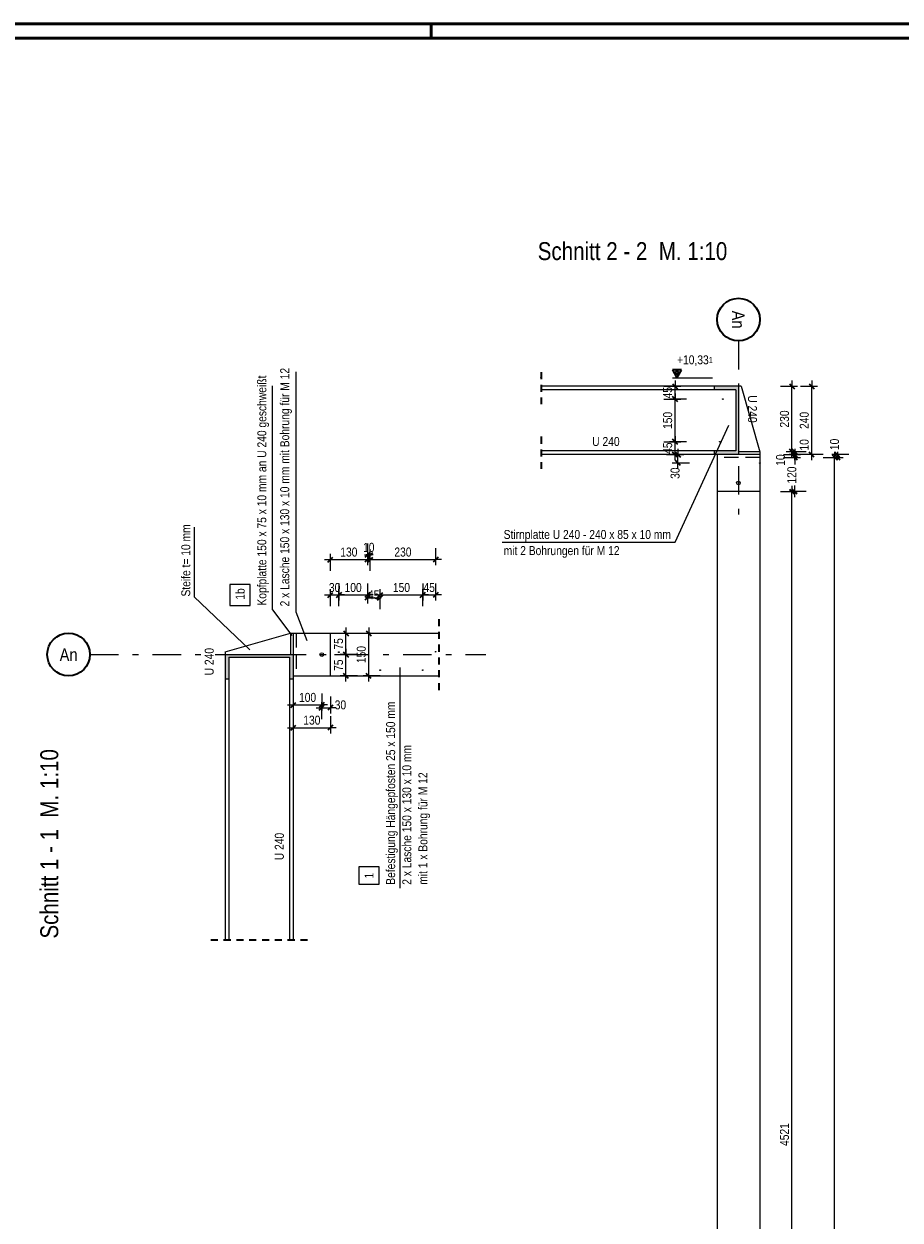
# Model space of a CAD drawing. Header units: millimetres. Extents: x 0 to 91, y -53.4 to 42.
# Tile 179 of 180: x 51.8 to 67.2, y 21 to 42. Entities that reach past the tile are written whole.
import ezdxf
from ezdxf.enums import TextEntityAlignment as Align

# ---------------------------------------------------------------- set-up
doc = ezdxf.new("R2010")
doc.units = ezdxf.units.MM
for name, pattern in [('DASHDOTX2', [2, 1, -0.5, 0, -0.5]), ('HIDDEN', [0.375, 0.25, -0.125]), ('HIDDENX2', [0.75, 0.5, -0.25])]:
    doc.linetypes.add(name, pattern=pattern)
for name, color, linetype, lineweight in [('Achsen', 7, 'Continuous', 20), ('Schraffuren', 7, 'Continuous', 20), ('Text', 7, 'Continuous', 20)]:
    doc.layers.add(name, color=color, linetype=linetype, lineweight=lineweight)
doc.styles.add('Arial Narrow', font='ARIALN.TTF')
doc.dimstyles.new('Arch_Strakon_dimstyle', dxfattribs={"dimtxt": 1, "dimasz": 1, "dimexe": 1.25, "dimexo": 0.0625, "dimgap": 1, "dimtad": 0, "dimdec": 5, "dimzin": 12, "dimdsep": 46, "dimtxsty": 'Arial Narrow', "dimblk": 'Arrowhead_Tick', "dimsah": 1, "dimcen": 0, "dimse1": 1, "dimse2": 1, "dimclrd": 6, "dimclrt": 2, "dimazin": 0, "dimtfac": 1, "dimtdec": 4, "dimtmove": 0, "dimatfit": 3, "dimldrblk": 'NONE', "dimfxl": 1, "dimtvp": 1, "dimtolj": 1, "dimtzin": 0, "dimlwd": 13, "dimarcsym": 2})

# ---------------------------------------------------------------- blocks, each defined once
blk = doc.blocks.new('Arrowhead_Tick')
at = {"color": 2, "linetype": 'Continuous', "lineweight": 35}
blk.add_line((4.4, 4.4), (-4.4, -4.4), dxfattribs=at)
at = {"color": 0, "linetype": 'Continuous', "lineweight": -2}
for p, q in [((-1, 0), (0, 0)), ((0, 20), (0, -10)), ((10, 0), (0, 0))]:
    blk.add_line(p, q, dxfattribs=at)
blk = doc.blocks.new('*D609')
at = {"color": 6, "linetype": 'Continuous', "lineweight": 13}
blk.add_line((57.239, 32.013), (57.369, 32.013), dxfattribs=at)
at = {"layer": 'Defpoints', "color": 0}
for p in [(57.379, 32.013), (57.379, 31.008), (57.229, 30.59)]:
    blk.add_point(p, dxfattribs=at)
at = {"color": 6, "lineweight": 13, "xscale": 0.01, "yscale": 0.01, "zscale": 0.01}
blk.add_blockref('Arrowhead_Tick', (57.379, 32.013), dxfattribs=at)
at = {"color": 6, "lineweight": 13, "xscale": 0.01, "yscale": 0.01, "zscale": 0.01, "rotation": 180}
blk.add_blockref('Arrowhead_Tick', (57.229, 32.013), dxfattribs=at)
at = {"color": 2, "lineweight": 35, "insert": (57.304, 32.143), "char_height": 0.1575, "attachment_point": 5, "style": 'Arial Narrow'}
blk.add_mtext('\\A1;30', dxfattribs=at)
blk = doc.blocks.new('_None')
blk = doc.blocks.new('*D610')
at = {"color": 6, "linetype": 'Continuous', "lineweight": 13}
blk.add_line((57.389, 32.013), (57.869, 32.013), dxfattribs=at)
at = {"layer": 'Defpoints', "color": 0}
for p in [(57.879, 32.013), (57.879, 31.34), (57.379, 31.008)]:
    blk.add_point(p, dxfattribs=at)
at = {"color": 6, "lineweight": 13, "xscale": 0.01, "yscale": 0.01, "zscale": 0.01}
blk.add_blockref('Arrowhead_Tick', (57.879, 32.013), dxfattribs=at)
at = {"color": 6, "lineweight": 13, "xscale": 0.01, "yscale": 0.01, "zscale": 0.01, "rotation": 180}
blk.add_blockref('Arrowhead_Tick', (57.379, 32.013), dxfattribs=at)
at = {"color": 2, "lineweight": 35, "insert": (57.629, 32.143), "char_height": 0.1575, "attachment_point": 5, "style": 'Arial Narrow'}
blk.add_mtext('\\A1;100', dxfattribs=at)
blk = doc.blocks.new('*D611')
at = {"color": 6, "linetype": 'Continuous', "lineweight": 13}
for p, q in [((57.869, 31.963), (57.859, 31.963)), ((57.879, 31.963), (58.104, 31.963)), ((58.114, 31.963), (58.124, 31.963))]:
    blk.add_line(p, q, dxfattribs=at)
at = {"layer": 'Defpoints', "color": 0}
for p in [(58.104, 31.963), (57.879, 31.34), (58.104, 30.69)]:
    blk.add_point(p, dxfattribs=at)
at = {"color": 6, "lineweight": 13, "xscale": 0.01, "yscale": 0.01, "zscale": 0.01}
for p, rotation in [((57.879, 31.963), 359.9999999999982), ((58.104, 31.963), 179.9999999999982)]:
    blk.add_blockref('Arrowhead_Tick', p, dxfattribs=dict(at, rotation=rotation))
at = {"color": 2, "lineweight": 35, "insert": (57.99, 32.016), "char_height": 0.1575, "attachment_point": 5, "style": 'Arial Narrow'}
blk.add_mtext('\\A1;45', dxfattribs=at)
blk = doc.blocks.new('*D612')
at = {"color": 6, "linetype": 'Continuous', "lineweight": 13}
blk.add_line((57.239, 32.636), (57.869, 32.636), dxfattribs=at)
at = {"layer": 'Defpoints', "color": 0}
for p in [(57.879, 32.636), (57.229, 31.34), (57.879, 31.34)]:
    blk.add_point(p, dxfattribs=at)
at = {"color": 6, "lineweight": 13, "xscale": 0.01, "yscale": 0.01, "zscale": 0.01}
blk.add_blockref('Arrowhead_Tick', (57.879, 32.636), dxfattribs=at)
at = {"color": 6, "lineweight": 13, "xscale": 0.01, "yscale": 0.01, "zscale": 0.01, "rotation": 180}
blk.add_blockref('Arrowhead_Tick', (57.229, 32.636), dxfattribs=at)
at = {"color": 2, "lineweight": 35, "insert": (57.554, 32.766), "char_height": 0.1575, "attachment_point": 5, "style": 'Arial Narrow'}
blk.add_mtext('\\A1;130', dxfattribs=at)
blk = doc.blocks.new('*D613')
at = {"color": 6, "linetype": 'Continuous', "lineweight": 13}
for p, q in [((57.869, 32.717), (57.859, 32.717)), ((57.879, 32.717), (57.929, 32.717)), ((57.939, 32.717), (57.949, 32.717))]:
    blk.add_line(p, q, dxfattribs=at)
at = {"layer": 'Defpoints', "color": 0}
for p in [(57.929, 32.717), (57.879, 31.34), (57.929, 31.34)]:
    blk.add_point(p, dxfattribs=at)
at = {"color": 6, "lineweight": 13, "xscale": 0.01, "yscale": 0.01, "zscale": 0.01, "rotation": 180}
blk.add_blockref('Arrowhead_Tick', (57.929, 32.717), dxfattribs=at)
at = {"color": 6, "lineweight": 13, "xscale": 0.01, "yscale": 0.01, "zscale": 0.01}
blk.add_blockref('Arrowhead_Tick', (57.879, 32.717), dxfattribs=at)
at = {"color": 2, "lineweight": 35, "insert": (57.904, 32.848), "char_height": 0.1575, "attachment_point": 5, "style": 'Arial Narrow'}
blk.add_mtext('\\A1;10', dxfattribs=at)
blk = doc.blocks.new('*D614')
at = {"color": 6, "linetype": 'Continuous', "lineweight": 13}
blk.add_line((57.939, 32.636), (59.069, 32.636), dxfattribs=at)
at = {"layer": 'Defpoints', "color": 0}
for p in [(59.079, 32.636), (57.929, 31.34), (59.079, 31.015)]:
    blk.add_point(p, dxfattribs=at)
at = {"color": 6, "lineweight": 13, "xscale": 0.01, "yscale": 0.01, "zscale": 0.01}
blk.add_blockref('Arrowhead_Tick', (59.079, 32.636), dxfattribs=at)
at = {"color": 6, "lineweight": 13, "xscale": 0.01, "yscale": 0.01, "zscale": 0.01, "rotation": 180}
blk.add_blockref('Arrowhead_Tick', (57.929, 32.636), dxfattribs=at)
at = {"color": 2, "lineweight": 35, "insert": (58.504, 32.766), "char_height": 0.1575, "attachment_point": 5, "style": 'Arial Narrow'}
blk.add_mtext('\\A1;230', dxfattribs=at)
blk = doc.blocks.new('*D615')
at = {"color": 6, "linetype": 'Continuous', "lineweight": 13}
blk.add_line((58.114, 32.013), (58.842, 32.013), dxfattribs=at)
at = {"layer": 'Defpoints', "color": 0}
for p in [(58.852, 32.013), (58.104, 30.69), (58.852, 30.69)]:
    blk.add_point(p, dxfattribs=at)
at = {"color": 6, "lineweight": 13, "xscale": 0.01, "yscale": 0.01, "zscale": 0.01}
blk.add_blockref('Arrowhead_Tick', (58.852, 32.013), dxfattribs=at)
at = {"color": 6, "lineweight": 13, "xscale": 0.01, "yscale": 0.01, "zscale": 0.01, "rotation": 180}
blk.add_blockref('Arrowhead_Tick', (58.104, 32.013), dxfattribs=at)
at = {"color": 2, "lineweight": 35, "insert": (58.478, 32.143), "char_height": 0.1575, "attachment_point": 5, "style": 'Arial Narrow'}
blk.add_mtext('\\A1;150', dxfattribs=at)
blk = doc.blocks.new('*D616')
at = {"color": 6, "linetype": 'Continuous', "lineweight": 13}
blk.add_line((58.862, 32.013), (59.069, 32.013), dxfattribs=at)
at = {"layer": 'Defpoints', "color": 0}
for p in [(59.079, 32.013), (59.079, 31.015), (58.852, 30.69)]:
    blk.add_point(p, dxfattribs=at)
at = {"color": 6, "lineweight": 13, "xscale": 0.01, "yscale": 0.01, "zscale": 0.01}
blk.add_blockref('Arrowhead_Tick', (59.079, 32.013), dxfattribs=at)
at = {"color": 6, "lineweight": 13, "xscale": 0.01, "yscale": 0.01, "zscale": 0.01, "rotation": 180}
blk.add_blockref('Arrowhead_Tick', (58.852, 32.013), dxfattribs=at)
at = {"color": 2, "lineweight": 35, "insert": (58.965, 32.143), "char_height": 0.1575, "attachment_point": 5, "style": 'Arial Narrow'}
blk.add_mtext('\\A1;45', dxfattribs=at)
blk = doc.blocks.new('*D665')
at = {"color": 6, "linetype": 'Continuous', "lineweight": 13}
blk.add_line((56.589, 30.08), (57.069, 30.08), dxfattribs=at)
at = {"layer": 'Defpoints', "color": 0}
for p in [(56.579, 31.34), (57.079, 30.933), (57.079, 30.08)]:
    blk.add_point(p, dxfattribs=at)
at = {"color": 6, "lineweight": 13, "xscale": 0.01, "yscale": 0.01, "zscale": 0.01}
blk.add_blockref('Arrowhead_Tick', (57.079, 30.08), dxfattribs=at)
at = {"color": 6, "lineweight": 13, "xscale": 0.01, "yscale": 0.01, "zscale": 0.01, "rotation": 180}
blk.add_blockref('Arrowhead_Tick', (56.579, 30.08), dxfattribs=at)
at = {"color": 2, "lineweight": 35, "insert": (56.829, 30.211), "char_height": 0.1575, "attachment_point": 5, "style": 'Arial Narrow'}
blk.add_mtext('\\A1;100', dxfattribs=at)
blk = doc.blocks.new('*D666')
at = {"color": 6, "linetype": 'Continuous', "lineweight": 13}
blk.add_line((57.089, 30.03), (57.219, 30.03), dxfattribs=at)
at = {"layer": 'Defpoints', "color": 0}
for p in [(57.079, 30.933), (57.229, 30.59), (57.229, 30.03)]:
    blk.add_point(p, dxfattribs=at)
at = {"color": 6, "lineweight": 13, "xscale": 0.01, "yscale": 0.01, "zscale": 0.01, "rotation": 180}
blk.add_blockref('Arrowhead_Tick', (57.079, 30.03), dxfattribs=at)
at = {"color": 6, "lineweight": 13, "xscale": 0.01, "yscale": 0.01, "zscale": 0.01}
blk.add_blockref('Arrowhead_Tick', (57.229, 30.03), dxfattribs=at)
at = {"color": 2, "lineweight": 35, "insert": (57.406, 30.08), "char_height": 0.1575, "attachment_point": 5, "style": 'Arial Narrow'}
blk.add_mtext('\\A1;30', dxfattribs=at)
blk = doc.blocks.new('*D667')
at = {"color": 6, "linetype": 'Continuous', "lineweight": 13}
blk.add_line((56.589, 29.68), (57.219, 29.68), dxfattribs=at)
at = {"layer": 'Defpoints', "color": 0}
for p in [(56.579, 30.54), (57.229, 30.59), (57.229, 29.68)]:
    blk.add_point(p, dxfattribs=at)
at = {"color": 6, "lineweight": 13, "xscale": 0.01, "yscale": 0.01, "zscale": 0.01}
blk.add_blockref('Arrowhead_Tick', (57.229, 29.68), dxfattribs=at)
at = {"color": 6, "lineweight": 13, "xscale": 0.01, "yscale": 0.01, "zscale": 0.01, "rotation": 180}
blk.add_blockref('Arrowhead_Tick', (56.579, 29.68), dxfattribs=at)
at = {"color": 2, "lineweight": 35, "insert": (56.904, 29.811), "char_height": 0.1575, "attachment_point": 5, "style": 'Arial Narrow'}
blk.add_mtext('\\A1;130', dxfattribs=at)
blk = doc.blocks.new('*D668')
at = {"color": 6, "linetype": 'Continuous', "lineweight": 13}
blk.add_line((57.503, 30.6), (57.503, 30.956), dxfattribs=at)
at = {"layer": 'Defpoints', "color": 0}
for p in [(57.503, 30.966), (59.958, 30.966), (57.229, 30.59)]:
    blk.add_point(p, dxfattribs=at)
at = {"color": 6, "lineweight": 13, "xscale": 0.01, "yscale": 0.01, "zscale": 0.01}
for p, rotation in [((57.503, 30.966), 90), ((57.503, 30.59), 270)]:
    blk.add_blockref('Arrowhead_Tick', p, dxfattribs=dict(at, rotation=rotation))
at = {"color": 2, "lineweight": 35, "insert": (57.373, 30.778), "char_height": 0.1575, "attachment_point": 5, "rotation": 90, "style": 'Arial Narrow'}
blk.add_mtext('\\A1;75', dxfattribs=at)
blk = doc.blocks.new('*D669')
at = {"color": 6, "linetype": 'Continuous', "lineweight": 13}
blk.add_line((57.503, 30.976), (57.503, 31.33), dxfattribs=at)
at = {"layer": 'Defpoints', "color": 0}
for p in [(57.229, 31.34), (57.503, 31.34), (59.958, 30.966)]:
    blk.add_point(p, dxfattribs=at)
at = {"color": 6, "lineweight": 13, "xscale": 0.01, "yscale": 0.01, "zscale": 0.01}
for p, rotation in [((57.503, 31.34), 90), ((57.503, 30.966), 270)]:
    blk.add_blockref('Arrowhead_Tick', p, dxfattribs=dict(at, rotation=rotation))
at = {"color": 2, "lineweight": 35, "insert": (57.373, 31.153), "char_height": 0.1575, "attachment_point": 5, "rotation": 90, "style": 'Arial Narrow'}
blk.add_mtext('\\A1;75', dxfattribs=at)
blk = doc.blocks.new('*D670')
at = {"color": 6, "linetype": 'Continuous', "lineweight": 13}
blk.add_line((57.903, 30.6), (57.903, 31.33), dxfattribs=at)
at = {"layer": 'Defpoints', "color": 0}
for p in [(57.903, 31.34), (59.136, 31.34), (59.136, 30.59)]:
    blk.add_point(p, dxfattribs=at)
at = {"color": 6, "lineweight": 13, "xscale": 0.01, "yscale": 0.01, "zscale": 0.01}
for p, rotation in [((57.903, 31.34), 90), ((57.903, 30.59), 270)]:
    blk.add_blockref('Arrowhead_Tick', p, dxfattribs=dict(at, rotation=rotation))
at = {"color": 2, "lineweight": 35, "insert": (57.773, 30.965), "char_height": 0.1575, "attachment_point": 5, "rotation": 90, "style": 'Arial Narrow'}
blk.add_mtext('\\A1;150', dxfattribs=at)
blk = doc.blocks.new('*D745')
at = {"color": 6, "linetype": 'Continuous', "lineweight": 13}
blk.add_line((65.337, 11.236), (65.337, 33.821), dxfattribs=at)
at = {"layer": 'Defpoints', "color": 0}
for p in [(64.773, 33.831), (65.337, 33.831), (64.625, 11.226)]:
    blk.add_point(p, dxfattribs=at)
at = {"color": 6, "lineweight": 13, "xscale": 0.01, "yscale": 0.01, "zscale": 0.01}
for p, rotation in [((65.337, 33.831), 90), ((65.337, 11.226), 270)]:
    blk.add_blockref('Arrowhead_Tick', p, dxfattribs=dict(at, rotation=rotation))
at = {"color": 2, "lineweight": 35, "insert": (65.207, 22.528), "char_height": 0.1575, "attachment_point": 5, "rotation": 90, "style": 'Arial Narrow'}
blk.add_mtext('\\A1;4521', dxfattribs=at)
blk = doc.blocks.new('*D746')
at = {"color": 6, "linetype": 'Continuous', "lineweight": 13}
for p, q in [((65.387, 34.421), (65.387, 34.307)), ((65.387, 33.841), (65.387, 33.934))]:
    blk.add_line(p, q, dxfattribs=at)
at = {"layer": 'Defpoints', "color": 0}
for p in [(64.773, 34.431), (65.387, 34.431), (64.773, 33.831)]:
    blk.add_point(p, dxfattribs=at)
at = {"color": 6, "lineweight": 13, "xscale": 0.01, "yscale": 0.01, "zscale": 0.01}
for p, rotation in [((65.387, 34.431), 90), ((65.387, 33.831), 270)]:
    blk.add_blockref('Arrowhead_Tick', p, dxfattribs=dict(at, rotation=rotation))
at = {"color": 2, "lineweight": 35, "insert": (65.336, 34.12), "char_height": 0.1575, "attachment_point": 5, "rotation": 90, "style": 'Arial Narrow'}
blk.add_mtext('\\A1;120', dxfattribs=at)
blk = doc.blocks.new('*D747')
at = {"color": 6, "linetype": 'Continuous', "lineweight": 13}
for p, q in [((65.387, 34.491), (65.387, 34.501)), ((65.387, 34.431), (65.387, 34.481)), ((65.387, 34.421), (65.387, 34.411))]:
    blk.add_line(p, q, dxfattribs=at)
at = {"layer": 'Defpoints', "color": 0}
for p in [(64.773, 34.481), (64.773, 34.431), (65.387, 34.481)]:
    blk.add_point(p, dxfattribs=at)
at = {"color": 6, "lineweight": 13, "xscale": 0.01, "yscale": 0.01, "zscale": 0.01}
for p, rotation in [((65.387, 34.431), 90), ((65.387, 34.481), 270)]:
    blk.add_blockref('Arrowhead_Tick', p, dxfattribs=dict(at, rotation=rotation))
at = {"color": 2, "lineweight": 35, "insert": (65.139, 34.384), "char_height": 0.1575, "attachment_point": 5, "rotation": 90, "style": 'Arial Narrow'}
blk.add_mtext('\\A1;10', dxfattribs=at)
blk = doc.blocks.new('*D748')
at = {"color": 6, "linetype": 'Continuous', "lineweight": 13}
for p, q in [((65.387, 34.541), (65.387, 34.551)), ((65.387, 34.481), (65.387, 34.531)), ((65.387, 34.471), (65.387, 34.461))]:
    blk.add_line(p, q, dxfattribs=at)
at = {"layer": 'Defpoints', "color": 0}
for p in [(64.773, 34.531), (65.387, 34.531), (64.773, 34.481)]:
    blk.add_point(p, dxfattribs=at)
at = {"color": 6, "lineweight": 13, "xscale": 0.01, "yscale": 0.01, "zscale": 0.01}
for p, rotation in [((65.387, 34.481), 90), ((65.387, 34.531), 270)]:
    blk.add_blockref('Arrowhead_Tick', p, dxfattribs=dict(at, rotation=rotation))
at = {"color": 2, "lineweight": 35, "insert": (65.554, 34.651), "char_height": 0.1575, "attachment_point": 5, "rotation": 90, "style": 'Arial Narrow'}
blk.add_mtext('\\A1;10', dxfattribs=at)
blk = doc.blocks.new('*D749')
at = {"color": 6, "linetype": 'Continuous', "lineweight": 13}
blk.add_line((65.337, 34.541), (65.337, 35.671), dxfattribs=at)
at = {"layer": 'Defpoints', "color": 0}
for p in [(64.398, 35.681), (65.337, 35.681), (64.773, 34.531)]:
    blk.add_point(p, dxfattribs=at)
at = {"color": 6, "lineweight": 13, "xscale": 0.01, "yscale": 0.01, "zscale": 0.01}
for p, rotation in [((65.337, 35.681), 90), ((65.337, 34.531), 270)]:
    blk.add_blockref('Arrowhead_Tick', p, dxfattribs=dict(at, rotation=rotation))
at = {"color": 2, "lineweight": 35, "insert": (65.207, 35.106), "char_height": 0.1575, "attachment_point": 5, "rotation": 90, "style": 'Arial Narrow'}
blk.add_mtext('\\A1;230', dxfattribs=at)
blk = doc.blocks.new('*D751')
at = {"color": 6, "linetype": 'Continuous', "lineweight": 13}
blk.add_line((66.086, 4.936), (66.086, 34.421), dxfattribs=at)
at = {"layer": 'Defpoints', "color": 0}
for p in [(64.773, 34.431), (66.086, 34.431), (64.773, 4.926)]:
    blk.add_point(p, dxfattribs=at)
at = {"color": 6, "lineweight": 13, "xscale": 0.01, "yscale": 0.01, "zscale": 0.01}
for p, rotation in [((66.086, 34.431), 90), ((66.086, 4.926), 270)]:
    blk.add_blockref('Arrowhead_Tick', p, dxfattribs=dict(at, rotation=rotation))
at = {"color": 2, "lineweight": 35, "insert": (65.955, 19.678), "char_height": 0.1575, "attachment_point": 5, "rotation": 90, "style": 'Arial Narrow'}
blk.add_mtext('\\A1;5901', dxfattribs=at)
blk = doc.blocks.new('*D752')
at = {"color": 6, "linetype": 'Continuous', "lineweight": 13}
for p, q in [((66.136, 34.491), (66.136, 34.501)), ((66.136, 34.431), (66.136, 34.481)), ((66.136, 34.421), (66.136, 34.411))]:
    blk.add_line(p, q, dxfattribs=at)
at = {"layer": 'Defpoints', "color": 0}
for p in [(64.773, 34.481), (64.773, 34.431), (66.136, 34.481)]:
    blk.add_point(p, dxfattribs=at)
at = {"color": 6, "lineweight": 13, "xscale": 0.01, "yscale": 0.01, "zscale": 0.01}
for p, rotation in [((66.136, 34.431), 90), ((66.136, 34.481), 270)]:
    blk.add_blockref('Arrowhead_Tick', p, dxfattribs=dict(at, rotation=rotation))
at = {"color": 2, "lineweight": 35, "insert": (66.086, 34.659), "char_height": 0.1575, "attachment_point": 5, "rotation": 90, "style": 'Arial Narrow'}
blk.add_mtext('\\A1;10', dxfattribs=at)
blk = doc.blocks.new('*D753')
at = {"color": 6, "linetype": 'Continuous', "lineweight": 13}
blk.add_line((65.686, 34.491), (65.686, 35.671), dxfattribs=at)
at = {"layer": 'Defpoints', "color": 0}
for p in [(64.448, 35.681), (65.686, 35.681), (64.773, 34.481)]:
    blk.add_point(p, dxfattribs=at)
at = {"color": 6, "lineweight": 13, "xscale": 0.01, "yscale": 0.01, "zscale": 0.01}
for p, rotation in [((65.686, 35.681), 90), ((65.686, 34.481), 270)]:
    blk.add_blockref('Arrowhead_Tick', p, dxfattribs=dict(at, rotation=rotation))
at = {"color": 2, "lineweight": 35, "insert": (65.555, 35.081), "char_height": 0.1575, "attachment_point": 5, "rotation": 90, "style": 'Arial Narrow'}
blk.add_mtext('\\A1;240', dxfattribs=at)
blk = doc.blocks.new('*D754')
at = {"color": 6, "linetype": 'Continuous', "lineweight": 13}
blk.add_line((63.336, 34.341), (63.336, 34.471), dxfattribs=at)
at = {"layer": 'Defpoints', "color": 0}
for p in [(63.336, 34.481), (63.973, 34.481), (64.773, 34.331)]:
    blk.add_point(p, dxfattribs=at)
at = {"color": 6, "lineweight": 13, "xscale": 0.01, "yscale": 0.01, "zscale": 0.01}
for p, rotation in [((63.336, 34.481), 90), ((63.336, 34.331), 270)]:
    blk.add_blockref('Arrowhead_Tick', p, dxfattribs=dict(at, rotation=rotation))
at = {"color": 2, "lineweight": 35, "insert": (63.286, 34.153), "char_height": 0.1575, "attachment_point": 5, "rotation": 90, "style": 'Arial Narrow'}
blk.add_mtext('\\A1;30', dxfattribs=at)
blk = doc.blocks.new('*D755')
at = {"color": 6, "linetype": 'Continuous', "lineweight": 13}
blk.add_line((63.286, 34.491), (63.286, 34.696), dxfattribs=at)
at = {"layer": 'Defpoints', "color": 0}
for p in [(63.286, 34.706), (64.07, 34.706), (63.973, 34.481)]:
    blk.add_point(p, dxfattribs=at)
at = {"color": 6, "lineweight": 13, "xscale": 0.01, "yscale": 0.01, "zscale": 0.01}
for p, rotation in [((63.286, 34.706), 90), ((63.286, 34.481), 270)]:
    blk.add_blockref('Arrowhead_Tick', p, dxfattribs=dict(at, rotation=rotation))
at = {"color": 2, "lineweight": 35, "insert": (63.155, 34.593), "char_height": 0.1575, "attachment_point": 5, "rotation": 90, "style": 'Arial Narrow'}
blk.add_mtext('\\A1;45', dxfattribs=at)
blk = doc.blocks.new('*D756')
at = {"color": 6, "linetype": 'Continuous', "lineweight": 13}
blk.add_line((63.286, 34.716), (63.286, 35.446), dxfattribs=at)
at = {"layer": 'Defpoints', "color": 0}
for p in [(63.286, 35.456), (64.123, 35.456), (64.07, 34.706)]:
    blk.add_point(p, dxfattribs=at)
at = {"color": 6, "lineweight": 13, "xscale": 0.01, "yscale": 0.01, "zscale": 0.01}
for p, rotation in [((63.286, 35.456), 90), ((63.286, 34.706), 270)]:
    blk.add_blockref('Arrowhead_Tick', p, dxfattribs=dict(at, rotation=rotation))
at = {"color": 2, "lineweight": 35, "insert": (63.155, 35.081), "char_height": 0.1575, "attachment_point": 5, "rotation": 90, "style": 'Arial Narrow'}
blk.add_mtext('\\A1;150', dxfattribs=at)
blk = doc.blocks.new('*D757')
at = {"color": 6, "linetype": 'Continuous', "lineweight": 13}
blk.add_line((63.286, 35.466), (63.286, 35.671), dxfattribs=at)
at = {"layer": 'Defpoints', "color": 0}
for p in [(63.286, 35.681), (64.448, 35.681), (64.123, 35.456)]:
    blk.add_point(p, dxfattribs=at)
at = {"color": 6, "lineweight": 13, "xscale": 0.01, "yscale": 0.01, "zscale": 0.01}
for p, rotation in [((63.286, 35.681), 90), ((63.286, 35.456), 270)]:
    blk.add_blockref('Arrowhead_Tick', p, dxfattribs=dict(at, rotation=rotation))
at = {"color": 2, "lineweight": 35, "insert": (63.155, 35.568), "char_height": 0.1575, "attachment_point": 5, "rotation": 90, "style": 'Arial Narrow'}
blk.add_mtext('\\A1;45', dxfattribs=at)

msp = doc.modelspace()

# ---------------------------------------------------------------- hatches: boundary and pattern name
at = {"layer": 'Schraffuren', "lineweight": 13, "true_color": 0x4682b4}
for points in [[(63.9729357, 34.4809416), (64.3979357, 34.4809416), (64.3979357, 35.6809416), (63.9729357, 35.6809416), (63.9729357, 35.6159416), (64.3504357, 35.6159416), (64.3504357, 34.5459416), (63.9729357, 34.5459416)], [(56.5135005, 30.5401056), (56.5785005, 30.5401056), (56.5785005, 30.9651056), (55.3785005, 30.9651056), (55.3785005, 30.5401056), (55.4435005, 30.5401056), (55.4435005, 30.9176056), (56.5135005, 30.9176056)]]:
    msp.add_hatch(color=145, dxfattribs=at).paths.add_polyline_path(points)

# ---------------------------------------------------------------- linework, layer by layer
at = {"color": 4, "linetype": 'Continuous', "lineweight": 50}
for p, q in [((87.5, 42.05), (0, 42.05)), ((87.25, 41.8), (1, 41.8))]:
    msp.add_line(p, q, dxfattribs=at)
at = {"color": 4, "linetype": 'Continuous', "lineweight": 50, "ltscale": 0.2}
msp.add_line((59, 42.05), (59, 41.8), dxfattribs=at)
at = {"color": 3, "linetype": 'DASHDOTX2', "lineweight": 25, "ltscale": 0.5}
for p, q in [((64.3986441, 36.477652), (64.3986441, 33.4130817)), ((53.0058668, 30.9657971), (59.9577466, 30.9657971))]:
    msp.add_line(p, q, dxfattribs=at)
at = {"color": 5, "linetype": 'Continuous', "lineweight": 18}
for p, q in [((56.6226618, 35.9351219), (56.6226618, 31.7160965)), ((56.2144697, 31.752146), (56.2144697, 35.689786)), ((63.2868088, 32.939248), (64.2283074, 34.9958087)), ((54.8378, 33.2055704), (54.8378, 31.9789601)), ((60.2444362, 32.939248), (63.2868088, 32.939248)), ((54.8378, 31.9789601), (55.8132718, 31.051118)), ((56.2144697, 31.752146), (56.5511059, 31.3018471)), ((56.6226618, 31.7160965), (56.8158034, 31.2141625)), ((58.447479, 30.7405551), (58.447479, 26.8612157))]:
    msp.add_line(p, q, dxfattribs=at)
at = {"color": 2, "linetype": 'HIDDEN', "lineweight": 35, "ltscale": 0.5}
for p, q in [((60.9303216, 35.9309416), (60.9303216, 35.3659416)), ((60.9303216, 34.7959416), (60.9303216, 34.2309416)), ((59.1358674, 31.5901056), (59.1358674, 30.3401056)), ((55.1285005, 25.9494499), (56.8285005, 25.9494499))]:
    msp.add_line(p, q, dxfattribs=at)
at = {"color": 3, "linetype": 'Continuous', "lineweight": 25}
for p, q in [((63.9729357, 35.6809416), (60.9303216, 35.6809416)), ((63.9729357, 35.6159416), (60.9303216, 35.6159416)), ((64.4479357, 35.6809416), (64.3979357, 35.6809416)), ((64.4479357, 35.6809416), (64.7729357, 34.5309416)), ((63.9729357, 34.5459416), (60.9303216, 34.5459416)), ((64.7729357, 34.5309416), (64.3979357, 34.5309416)), ((64.7729357, 34.5309416), (64.7729357, 34.4809416)), ((63.9729357, 34.4809416), (60.9303216, 34.4809416)), ((64.0229357, 34.4809416), (64.0229357, 33.8309416)), ((64.7729357, 34.4809416), (64.3979357, 34.4809416)), ((64.7729357, 34.4809416), (64.7729357, 33.8309416)), ((64.0229357, 33.8309416), (64.0229357, 5.5759358)), ((64.7729357, 33.8309416), (64.0229357, 33.8309416)), ((64.7729357, 33.8309416), (64.7729357, 11.5259358)), ((55.4654936, 32.1968265), (55.4654936, 31.8288609)), ((55.8229936, 32.1968265), (55.4654936, 32.1968265)), ((55.8229936, 31.8288609), (55.8229936, 32.1968265)), ((55.4654936, 31.8288609), (55.8229936, 31.8288609)), ((55.3785005, 31.0151056), (56.5285005, 31.3401056)), ((56.5285005, 31.3401056), (56.5285005, 30.9651056)), ((56.5285005, 31.3401056), (56.5785005, 31.3401056)), ((56.5785005, 31.3401056), (56.5785005, 30.9651056)), ((56.5785005, 31.3401056), (57.2285005, 31.3401056)), ((57.2285005, 31.3401056), (57.2285005, 30.5901056)), ((57.2285005, 31.3401056), (59.1358674, 31.3401056)), ((55.3785005, 31.0151056), (55.3785005, 30.9651056)), ((55.3785005, 30.5401056), (55.3785005, 25.9494499)), ((55.4435005, 30.5401056), (55.4435005, 25.9494499)), ((56.5135005, 30.5401056), (56.5135005, 25.9494499)), ((56.5785005, 30.5901056), (57.2285005, 30.5901056)), ((56.5785005, 30.5401056), (56.5785005, 25.9494499)), ((57.2285005, 30.5901056), (59.1358674, 30.5901056))]:
    msp.add_line(p, q, dxfattribs=at)
at = {"color": 3, "linetype": 'HIDDENX2', "lineweight": 25, "ltscale": 0.5}
for p, q in [((64.7729357, 34.4309416), (64.0229357, 34.4309416)), ((56.6285005, 31.3401056), (56.6285005, 30.5901056))]:
    msp.add_line(p, q, dxfattribs=at)
at = {"color": 2, "linetype": 'Continuous', "lineweight": 35}
for centre in [(64.3986441, 36.852652), (52.6308668, 30.9657971)]:
    msp.add_circle(centre, 0.375, dxfattribs=at)
at = {"color": 9, "linetype": 'Continuous', "lineweight": 0}
for centre in [(60.9303216, 35.8309416), (64.1229352, 35.4559413), (64.070435, 34.7057717), (64.7729357, 34.3309416), (57.8785005, 31.3401056), (57.9285005, 31.3401056), (57.3785005, 31.0076056), (59.0785005, 31.0151056), (58.1035023, 30.6901056), (58.8517239, 30.6901056)]:
    msp.add_circle(centre, 0.00555, dxfattribs=at)
at = {"color": 3, "linetype": 'Continuous', "lineweight": 25}
for centre in [(64.3979357, 33.9809416), (57.0785005, 30.9651056)]:
    msp.add_circle(centre, 0.0325, dxfattribs=at)
at = {"layer": 'Achsen', "color": 2, "linetype": 'Continuous', "lineweight": 35, "ltscale": 0.2}
for p, q in [((63.3964826, 35.9673366), (63.2389826, 35.9673366)), ((63.2389826, 35.9673366), (63.3177326, 35.8309416)), ((63.3177326, 35.9673366), (63.2783576, 35.8991391)), ((63.3177326, 35.8309416), (63.3964826, 35.9673366)), ((63.3571076, 35.8991391), (63.3177326, 35.9673366)), ((63.2783576, 35.8991391), (63.3571076, 35.8991391))]:
    msp.add_line(p, q, dxfattribs=at)
at = {"layer": 'Achsen', "color": 3, "linetype": 'Continuous', "lineweight": 25, "ltscale": 0.2}
msp.add_line((63.2389826, 35.8309416), (63.9418264, 35.8309416), dxfattribs=at)
at = {"layer": 'Achsen', "color": 3, "linetype": 'Continuous', "lineweight": 25}
for p, q in [((57.7290154, 27.2346161), (57.7290154, 26.9301497)), ((58.0865154, 27.2346161), (57.7290154, 27.2346161)), ((58.0865154, 26.9301497), (58.0865154, 27.2346161)), ((57.7290154, 26.9301497), (58.0865154, 26.9301497))]:
    msp.add_line(p, q, dxfattribs=at)
at = {"layer": 'Text', "color": 5, "linetype": 'Continuous', "lineweight": 18}
for p, q in [((63.9729357, 35.6809416), (63.9729357, 35.6159416)), ((64.3979357, 35.6809416), (63.9729357, 35.6809416)), ((64.3504357, 35.6159416), (63.9729357, 35.6159416)), ((64.3504357, 35.6159416), (64.3504357, 34.5459416)), ((64.3979357, 35.6809416), (64.3979357, 34.4809416)), ((63.9729357, 34.5459416), (63.9729357, 34.4809416)), ((64.3504357, 34.5459416), (63.9729357, 34.5459416)), ((64.3979357, 34.4809416), (63.9729357, 34.4809416)), ((55.3785005, 30.9651056), (55.3785005, 30.5401056)), ((55.3785005, 30.9651056), (56.5785005, 30.9651056)), ((55.4435005, 30.9176056), (55.4435005, 30.5401056)), ((55.4435005, 30.9176056), (56.5135005, 30.9176056)), ((56.5135005, 30.9176056), (56.5135005, 30.5401056)), ((56.5785005, 30.9651056), (56.5785005, 30.5401056)), ((55.3785005, 30.5401056), (55.4435005, 30.5401056)), ((56.5135005, 30.5401056), (56.5785005, 30.5401056))]:
    msp.add_line(p, q, dxfattribs=at)

# ---------------------------------------------------------------- texts
at = {"color": 1, "lineweight": 70, "style": 'Arial Narrow'}
msp.add_text('Schnitt 2 - 2  M. 1:10', height=0.315, dxfattribs=at).set_placement((60.8722367, 37.8989096))
at = {"color": 4, "lineweight": 50, "style": 'Arial Narrow'}
msp.add_text('An', height=0.225, rotation=270, dxfattribs=at).set_placement((64.3945068, 36.852652), align=Align.MIDDLE_CENTER)
at = {"color": 2, "lineweight": 35, "style": 'Arial Narrow'}
for s, rotation, p in [('2 x Lasche 150 x 130 x 10 mm mit Bohrung für M 12', 90, (56.5061162, 31.8112496)), ('Kopfplatte 150 x 75 x 10 mm an U 240 geschweißt', 90, (56.1040686, 31.8257468)), ('U 240', 270, (64.5653031, 35.522225)), ('Steife t= 10 mm', 90, (54.7685985, 31.9850098)), ('1b', 90, (55.7229936, 31.9288609)), ('U 240', 90, (55.1797912, 30.5998993)), ('Befestigung Hängepfosten 25 x 150 mm', 90, (58.3669446, 26.9187403)), ('2 x Lasche 150 x 130 x 10 mm', 90, (58.6504446, 26.9187403)), ('mit 1 x Bohrung für M 12', 90, (58.9339446, 26.9187403)), ('U 240', 90, (56.410873, 27.3506818))]:
    msp.add_text(s, height=0.1575, rotation=rotation, dxfattribs=at).set_placement(p)
for s, p in [('U 240', (61.8288613, 34.6313582)), ('Stirnplatte U 240 - 240 x 85 x 10 mm', (60.2733622, 32.9974208)), ('mit 2 Bohrungen für M 12', (60.2733622, 32.7139208))]:
    msp.add_text(s, height=0.1575, dxfattribs=at).set_placement(p)
at = {"color": 4, "lineweight": 50, "style": 'Arial Narrow'}
msp.add_text('An', height=0.225, dxfattribs=at).set_placement((52.6308668, 30.9616599), align=Align.MIDDLE_CENTER)
at = {"color": 1, "lineweight": 70, "style": 'Arial Narrow'}
msp.add_text('Schnitt 1 - 1  M. 1:10', height=0.315, rotation=90, dxfattribs=at).set_placement((52.4489885, 25.9733578))
at = {"layer": 'Achsen', "color": 2, "lineweight": 35, "style": 'Arial Narrow'}
msp.add_text('1', height=0.1575, rotation=90, dxfattribs=at).set_placement((57.9865154, 27.0301497))
at = {"layer": 'Achsen', "color": 2, "lineweight": 35, "insert": (63.2689076, 36.2246916), "char_height": 0.1575, "attachment_point": 1, "line_spacing_factor": 0.9, "style": 'Arial Narrow'}
msp.add_mtext(' +10,33{\\A1;\\H.6x;\\S1;}', dxfattribs=at)

# ---------------------------------------------------------------- dimensions: what is measured, and where the dimension line sits
at = {"lineweight": 35}
for base, p1, p2, text, override, picture, middle in [((63.2855279, 35.6809416), (64.1229352, 35.4559413), (64.4479357, 35.6809416), '45', {"dimscale": 0.01, "dimtxt": 15.75, "dimasz": 1, "dimgap": 5, "dimtad": 1, "dimjust": 0, "dimtih": 0, "dimtoh": 0, "dimdec": 6, "dimdsep": 46, "dimtxsty": 'Arial Narrow', "dimclrd": 6, "dimclrt": 2, "dimtix": 1, "dimtofl": 255, "dimtmove": 0, "dimatfit": 2, "dimfxl": 0, "dimfxlon": 0, "dimtvp": 31.746032, "dimlwd": 13}, '*D757', (63.2855279, 35.5684415)), ((65.337437, 35.6809416), (64.7729357, 34.5309416), (64.3979357, 35.6809416), '230', {"dimscale": 0.01, "dimtxt": 15.75, "dimasz": 1, "dimgap": 5, "dimtad": 1, "dimjust": 0, "dimtih": 0, "dimtoh": 0, "dimdec": 4, "dimdsep": 46, "dimtxsty": 'Arial Narrow', "dimclrd": 6, "dimclrt": 2, "dimtix": 1, "dimtofl": 255, "dimtmove": 0, "dimatfit": 2, "dimfxl": 0, "dimfxlon": 0, "dimtvp": 31.746032, "dimlwd": 13}, '*D749', (65.337437, 35.1059416)), ((65.6855279, 35.6809416), (64.7729357, 34.4809416), (64.4479357, 35.6809416), '240', {"dimscale": 0.01, "dimtxt": 15.75, "dimasz": 1, "dimgap": 5, "dimtad": 1, "dimjust": 0, "dimtih": 0, "dimtoh": 0, "dimdec": 4, "dimdsep": 46, "dimtxsty": 'Arial Narrow', "dimclrd": 6, "dimclrt": 2, "dimtix": 1, "dimtofl": 255, "dimtmove": 0, "dimatfit": 2, "dimfxl": 0, "dimfxlon": 0, "dimtvp": 31.746032, "dimlwd": 13}, '*D753', (65.6855279, 35.0809416)), ((63.2855279, 35.4559413), (64.070435, 34.7057717), (64.1229352, 35.4559413), '150', {"dimscale": 0.01, "dimtxt": 15.75, "dimasz": 1, "dimgap": 5, "dimtad": 1, "dimjust": 0, "dimtih": 0, "dimtoh": 0, "dimdec": 6, "dimdsep": 46, "dimtxsty": 'Arial Narrow', "dimclrd": 6, "dimclrt": 2, "dimtix": 1, "dimtofl": 255, "dimtmove": 0, "dimatfit": 2, "dimfxl": 0, "dimfxlon": 0, "dimtvp": 31.746032, "dimlwd": 13}, '*D756', (63.2855279, 35.0808565)), ((63.2855279, 34.7057717), (63.9729357, 34.4809416), (64.070435, 34.7057717), '45', {"dimscale": 0.01, "dimtxt": 15.75, "dimasz": 1, "dimgap": 5, "dimtad": 1, "dimjust": 0, "dimtih": 0, "dimtoh": 0, "dimdec": 6, "dimdsep": 46, "dimtxsty": 'Arial Narrow', "dimclrd": 6, "dimclrt": 2, "dimtix": 1, "dimtofl": 255, "dimtmove": 0, "dimatfit": 2, "dimfxl": 0, "dimfxlon": 0, "dimtvp": 31.746032, "dimlwd": 13}, '*D755', (63.2855279, 34.5933567)), ((66.1355279, 34.4809416), (64.7729357, 34.4309416), (64.7729357, 34.4809416), '10', {"dimscale": 0.01, "dimtxt": 15.75, "dimasz": 1, "dimgap": 5, "dimtad": 1, "dimjust": 4, "dimtih": 0, "dimtoh": 0, "dimdec": 4, "dimdsep": 46, "dimtxsty": 'Arial Narrow', "dimclrd": 6, "dimclrt": 2, "dimtix": 0, "dimtofl": 255, "dimtmove": 2, "dimatfit": 2, "dimfxl": 0, "dimfxlon": 0, "dimtvp": 31.746032, "dimlwd": 13}, '*D752', (66.0855279, 34.6589166)), ((65.387437, 34.5309416), (64.7729357, 34.4809416), (64.7729357, 34.5309416), '10', {"dimscale": 0.01, "dimtxt": 15.75, "dimasz": 1, "dimgap": 5, "dimtad": 0, "dimjust": 0, "dimtih": 0, "dimtoh": 0, "dimdec": 4, "dimdsep": 46, "dimtxsty": 'Arial Narrow', "dimclrd": 6, "dimclrt": 2, "dimtix": 0, "dimtofl": 255, "dimtmove": 2, "dimatfit": 2, "dimfxl": 0, "dimfxlon": 0, "dimtvp": 31.746032, "dimlwd": 13}, '*D748', (65.5538144, 34.6511859)), ((63.3355279, 34.4809416), (64.7729357, 34.3309416), (63.9729357, 34.4809416), '30', {"dimscale": 0.01, "dimtxt": 15.75, "dimasz": 1, "dimgap": 5, "dimtad": 1, "dimjust": 0, "dimtih": 0, "dimtoh": 0, "dimdec": 6, "dimdsep": 46, "dimtxsty": 'Arial Narrow', "dimclrd": 6, "dimclrt": 2, "dimtix": 0, "dimtofl": 255, "dimtmove": 2, "dimatfit": 2, "dimfxl": 0, "dimfxlon": 0, "dimtvp": 31.746032, "dimlwd": 13}, '*D754', (63.2855279, 34.1529666)), ((65.387437, 34.4309416), (64.7729357, 33.8309416), (64.7729357, 34.4309416), '120', {"dimscale": 0.01, "dimtxt": 15.75, "dimasz": 1, "dimgap": 5, "dimtad": 0, "dimjust": 0, "dimtih": 0, "dimtoh": 0, "dimdec": 4, "dimdsep": 46, "dimtxsty": 'Arial Narrow', "dimclrd": 6, "dimclrt": 2, "dimtix": 0, "dimtofl": 255, "dimtmove": 2, "dimatfit": 2, "dimfxl": 0, "dimfxlon": 0, "dimtvp": 31.746032, "dimlwd": 13}, '*D746', (65.336405, 34.1201576)), ((65.387437, 34.4809416), (64.7729357, 34.4309416), (64.7729357, 34.4809416), '10', {"dimscale": 0.01, "dimtxt": 15.75, "dimasz": 1, "dimgap": 5, "dimtad": 0, "dimjust": 0, "dimtih": 0, "dimtoh": 0, "dimdec": 4, "dimdsep": 46, "dimtxsty": 'Arial Narrow', "dimclrd": 6, "dimclrt": 2, "dimtix": 0, "dimtofl": 255, "dimtmove": 2, "dimatfit": 2, "dimfxl": 0, "dimfxlon": 0, "dimtvp": 31.746032, "dimlwd": 13}, '*D747', (65.1394572, 34.3838818)), ((66.0855279, 34.4309416), (64.7729357, 4.9259358), (64.7729357, 34.4309416), '5901', {"dimscale": 0.01, "dimtxt": 15.75, "dimasz": 1, "dimgap": 5, "dimtad": 1, "dimjust": 0, "dimtih": 0, "dimtoh": 0, "dimdec": 4, "dimdsep": 46, "dimtxsty": 'Arial Narrow', "dimclrd": 6, "dimclrt": 2, "dimtix": 1, "dimtofl": 255, "dimtmove": 0, "dimatfit": 2, "dimfxl": 0, "dimfxlon": 0, "dimtvp": 31.746032, "dimlwd": 13}, '*D751', (66.0855279, 19.6784387)), ((65.337437, 33.8309416), (64.6254357, 11.2259358), (64.7729357, 33.8309416), '4521', {"dimscale": 0.01, "dimtxt": 15.75, "dimasz": 1, "dimgap": 5, "dimtad": 1, "dimjust": 0, "dimtih": 0, "dimtoh": 0, "dimdec": 4, "dimdsep": 46, "dimtxsty": 'Arial Narrow', "dimclrd": 6, "dimclrt": 2, "dimtix": 1, "dimtofl": 255, "dimtmove": 0, "dimatfit": 2, "dimfxl": 0, "dimfxlon": 0, "dimtvp": 31.746032, "dimlwd": 13}, '*D745', (65.337437, 22.5284387)), ((57.5034053, 31.3401056), (59.9577466, 30.9657971), (57.2285005, 31.3401056), '75', {"dimscale": 0.01, "dimtxt": 15.75, "dimasz": 1, "dimgap": 5, "dimtad": 1, "dimjust": 0, "dimtih": 0, "dimtoh": 0, "dimdec": 3, "dimdsep": 46, "dimtxsty": 'Arial Narrow', "dimclrd": 6, "dimclrt": 2, "dimtix": 1, "dimtofl": 255, "dimtmove": 0, "dimatfit": 2, "dimfxl": 0, "dimfxlon": 0, "dimtvp": 31.746032, "dimlwd": 13}, '*D669', (57.5034053, 31.1529513)), ((57.9034053, 31.3401056), (59.1358674, 30.5901056), (59.1358674, 31.3401056), '150', {"dimscale": 0.01, "dimtxt": 15.75, "dimasz": 1, "dimgap": 5, "dimtad": 1, "dimjust": 0, "dimtih": 0, "dimtoh": 0, "dimdec": 3, "dimdsep": 46, "dimtxsty": 'Arial Narrow', "dimclrd": 6, "dimclrt": 2, "dimtix": 1, "dimtofl": 255, "dimtmove": 0, "dimatfit": 2, "dimfxl": 0, "dimfxlon": 0, "dimtvp": 31.746032, "dimlwd": 13}, '*D670', (57.9034053, 30.9651056)), ((57.5034053, 30.9657971), (57.2285005, 30.5901056), (59.9577466, 30.9657971), '75', {"dimscale": 0.01, "dimtxt": 15.75, "dimasz": 1, "dimgap": 5, "dimtad": 1, "dimjust": 0, "dimtih": 0, "dimtoh": 0, "dimdec": 3, "dimdsep": 46, "dimtxsty": 'Arial Narrow', "dimclrd": 6, "dimclrt": 2, "dimtix": 1, "dimtofl": 255, "dimtmove": 0, "dimatfit": 2, "dimfxl": 0, "dimfxlon": 0, "dimtvp": 31.746032, "dimlwd": 13}, '*D668', (57.5034053, 30.7779513))]:
    dim = msp.add_linear_dim(base=base, p1=p1, p2=p2, angle=90, text=text, dimstyle='Arch_Strakon_dimstyle', override=override, dxfattribs=at)
    dim.commit()
    dim.dimension.update_dxf_attribs({"geometry": picture, "text_midpoint": middle, "dimtype": 160})
for base, p1, p2, text, override, picture, middle in [((57.8785005, 32.6357269), (57.2285005, 31.3401056), (57.8785005, 31.3401056), '130', {"dimscale": 0.01, "dimtxt": 15.75, "dimasz": 1, "dimgap": 5, "dimtad": 1, "dimjust": 0, "dimtih": 0, "dimtoh": 0, "dimdec": 3, "dimdsep": 46, "dimtxsty": 'Arial Narrow', "dimclrd": 6, "dimclrt": 2, "dimtix": 1, "dimtofl": 255, "dimtmove": 0, "dimatfit": 2, "dimfxl": 0, "dimfxlon": 0, "dimtvp": 31.746032, "dimlwd": 13}, '*D612', (57.5535005, 32.6357269)), ((57.9285005, 32.7172269), (57.8785005, 31.3401056), (57.9285005, 31.3401056), '10', {"dimscale": 0.01, "dimtxt": 15.75, "dimasz": 1, "dimgap": 5, "dimtad": 1, "dimjust": 0, "dimtih": 0, "dimtoh": 0, "dimdec": 3, "dimdsep": 46, "dimtxsty": 'Arial Narrow', "dimclrd": 6, "dimclrt": 2, "dimtix": 1, "dimtofl": 255, "dimtmove": 0, "dimatfit": 2, "dimfxl": 0, "dimfxlon": 0, "dimtvp": 31.746032, "dimlwd": 13}, '*D613', (57.9035005, 32.7172269)), ((59.0785005, 32.6357269), (57.9285005, 31.3401056), (59.0785005, 31.0151056), '230', {"dimscale": 0.01, "dimtxt": 15.75, "dimasz": 1, "dimgap": 5, "dimtad": 1, "dimjust": 0, "dimtih": 0, "dimtoh": 0, "dimdec": 3, "dimdsep": 46, "dimtxsty": 'Arial Narrow', "dimclrd": 6, "dimclrt": 2, "dimtix": 1, "dimtofl": 255, "dimtmove": 0, "dimatfit": 2, "dimfxl": 0, "dimfxlon": 0, "dimtvp": 31.746032, "dimlwd": 13}, '*D614', (58.5035005, 32.6357269)), ((57.3785005, 32.0130252), (57.2285005, 30.5901056), (57.3785005, 31.0076056), '30', {"dimscale": 0.01, "dimtxt": 15.75, "dimasz": 1, "dimgap": 5, "dimtad": 1, "dimjust": 0, "dimtih": 0, "dimtoh": 0, "dimdec": 3, "dimdsep": 46, "dimtxsty": 'Arial Narrow', "dimclrd": 6, "dimclrt": 2, "dimtix": 1, "dimtofl": 255, "dimtmove": 0, "dimatfit": 2, "dimfxl": 0, "dimfxlon": 0, "dimtvp": 31.746032, "dimlwd": 13}, '*D609', (57.3035005, 32.0130252)), ((57.8785005, 32.0130252), (57.3785005, 31.0076056), (57.8785005, 31.3401056), '100', {"dimscale": 0.01, "dimtxt": 15.75, "dimasz": 1, "dimgap": 5, "dimtad": 1, "dimjust": 0, "dimtih": 0, "dimtoh": 0, "dimdec": 3, "dimdsep": 46, "dimtxsty": 'Arial Narrow', "dimclrd": 6, "dimclrt": 2, "dimtix": 1, "dimtofl": 255, "dimtmove": 0, "dimatfit": 2, "dimfxl": 0, "dimfxlon": 0, "dimtvp": 31.746032, "dimlwd": 13}, '*D610', (57.6285005, 32.0130252)), ((58.8517239, 32.0130252), (58.1035023, 30.6901056), (58.8517239, 30.6901056), '150', {"dimscale": 0.01, "dimtxt": 15.75, "dimasz": 1, "dimgap": 5, "dimtad": 1, "dimjust": 0, "dimtih": 0, "dimtoh": 0, "dimdec": 3, "dimdsep": 46, "dimtxsty": 'Arial Narrow', "dimclrd": 6, "dimclrt": 2, "dimtix": 1, "dimtofl": 255, "dimtmove": 0, "dimatfit": 2, "dimfxl": 0, "dimfxlon": 0, "dimtvp": 31.746032, "dimlwd": 13}, '*D615', (58.4776131, 32.0130252)), ((59.0785005, 32.0130252), (58.8517239, 30.6901056), (59.0785005, 31.0151056), '45', {"dimscale": 0.01, "dimtxt": 15.75, "dimasz": 1, "dimgap": 5, "dimtad": 1, "dimjust": 0, "dimtih": 0, "dimtoh": 0, "dimdec": 3, "dimdsep": 46, "dimtxsty": 'Arial Narrow', "dimclrd": 6, "dimclrt": 2, "dimtix": 1, "dimtofl": 255, "dimtmove": 0, "dimatfit": 2, "dimfxl": 0, "dimfxlon": 0, "dimtvp": 31.746032, "dimlwd": 13}, '*D616', (58.9651122, 32.0130252)), ((58.1035023, 31.9630252), (57.8785005, 31.3401056), (58.1035023, 30.6901056), '45', {"dimscale": 0.01, "dimtxt": 15.75, "dimasz": 1, "dimgap": 5, "dimtad": 0, "dimjust": 0, "dimtih": 0, "dimtoh": 0, "dimdec": 3, "dimdsep": 46, "dimtxsty": 'Arial Narrow', "dimclrd": 6, "dimclrt": 2, "dimtix": 0, "dimtofl": 255, "dimtmove": 2, "dimatfit": 2, "dimfxl": 0, "dimfxlon": 0, "dimtvp": 31.746032, "dimlwd": 13}, '*D611', (57.9903618, 32.0158218)), ((57.0785005, 30.0804436), (56.5785005, 31.3401056), (57.0785005, 30.9326056), '100', {"dimscale": 0.01, "dimtxt": 15.75, "dimasz": 1, "dimgap": 5, "dimtad": 1, "dimjust": 0, "dimtih": 0, "dimtoh": 0, "dimdec": 3, "dimdsep": 46, "dimtxsty": 'Arial Narrow', "dimclrd": 6, "dimclrt": 2, "dimtix": 1, "dimtofl": 255, "dimtmove": 0, "dimatfit": 2, "dimfxl": 0, "dimfxlon": 0, "dimtvp": 31.746032, "dimlwd": 13}, '*D665', (56.8285005, 30.0804436)), ((57.2285005, 30.0304436), (57.0785005, 30.9326056), (57.2285005, 30.5901056), '30', {"dimscale": 0.01, "dimtxt": 15.75, "dimasz": 1, "dimgap": 5, "dimtad": 1, "dimjust": 4, "dimtih": 0, "dimtoh": 0, "dimdec": 3, "dimdsep": 46, "dimtxsty": 'Arial Narrow', "dimclrd": 6, "dimclrt": 2, "dimtix": 0, "dimtofl": 255, "dimtmove": 2, "dimatfit": 2, "dimfxl": 0, "dimfxlon": 0, "dimtvp": 31.746032, "dimlwd": 13}, '*D666', (57.4064755, 30.0804436)), ((57.2285005, 29.6804436), (56.5785005, 30.5401056), (57.2285005, 30.5901056), '130', {"dimscale": 0.01, "dimtxt": 15.75, "dimasz": 1, "dimgap": 5, "dimtad": 1, "dimjust": 0, "dimtih": 0, "dimtoh": 0, "dimdec": 3, "dimdsep": 46, "dimtxsty": 'Arial Narrow', "dimclrd": 6, "dimclrt": 2, "dimtix": 1, "dimtofl": 255, "dimtmove": 0, "dimatfit": 2, "dimfxl": 0, "dimfxlon": 0, "dimtvp": 31.746032, "dimlwd": 13}, '*D667', (56.9035005, 29.6804436))]:
    dim = msp.add_linear_dim(base=base, p1=p1, p2=p2, text=text, dimstyle='Arch_Strakon_dimstyle', override=override, dxfattribs=at)
    dim.commit()
    dim.dimension.update_dxf_attribs({"geometry": picture, "text_midpoint": middle, "dimtype": 160})

doc.saveas('drawing.dxf')
